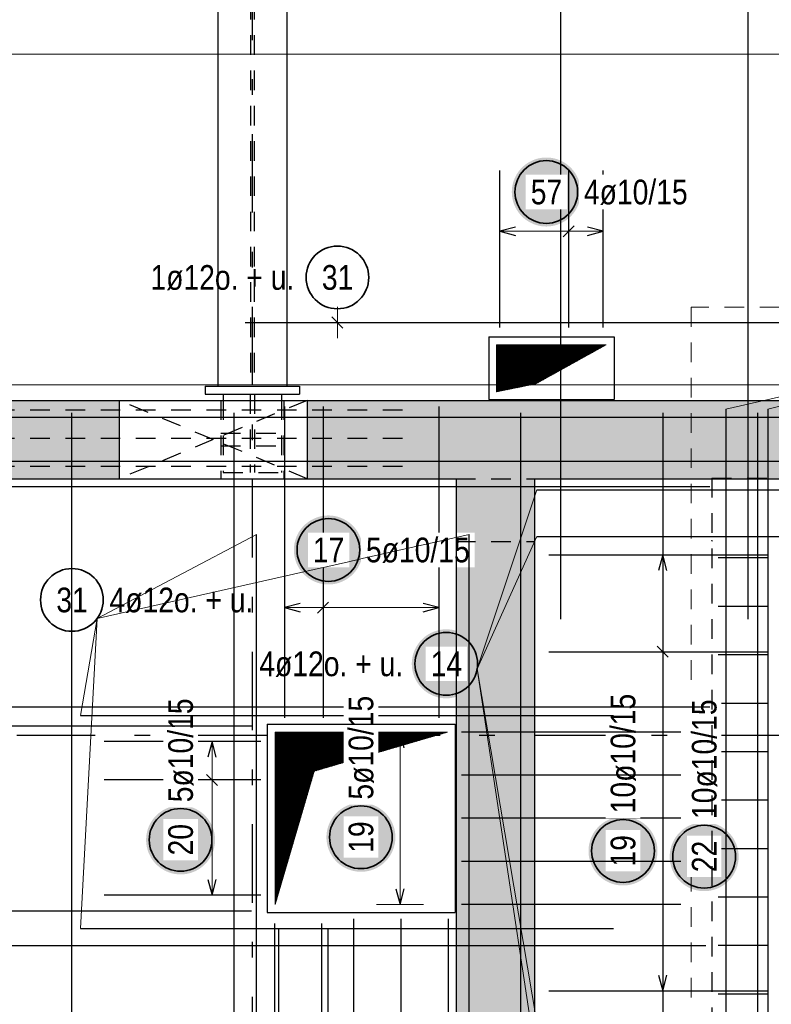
# Model space of a CAD drawing. Header units: millimetres. Extents: x -5 to 96, y -36 to 51.
# Tile 11 of 46: x 13.52 to 18.32, y 18.27 to 24.55. Entities that reach past the tile are written whole.
import ezdxf

# ---------------------------------------------------------------- set-up
doc = ezdxf.new("R2010")
doc.units = ezdxf.units.MM
doc.linetypes.add('DASHDOTX2', pattern=[2, 1, -0.5, 0, -0.5])
doc.linetypes.add('HIDDEN', pattern=[0.375, 0.25, -0.125])
for name, color, linetype, lineweight in [('Achsen', 7, 'Continuous', 20), ('Geschnittene Kanten', 7, 'Continuous', 20), ('Schraffuren', 7, 'Continuous', 20)]:
    doc.layers.add(name, color=color, linetype=linetype, lineweight=lineweight)
doc.styles.add('Arial Narrow', font='ARIALN.TTF')
pattern_1 = [(45, (0, 0), (-0.0036769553, 0.0036769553), [])]

msp = doc.modelspace()

# ---------------------------------------------------------------- hatches: boundary and pattern name
at = {"lineweight": 13}
h = msp.add_hatch(dxfattribs=at)
h.set_pattern_fill('Mau', color=6, scale=0.01, angle=45, style=0, pattern_type=2)
h.set_pattern_definition(pattern_1)
h.paths.add_polyline_path([(16.565531, 22.176656), (16.815531, 22.226656), (17.265534, 22.476656), (16.565531, 22.476656)])
at = {"lineweight": 25, "true_color": 0xffffff}
for points in [[(16.464647, 20.441842), (16.464513, 20.44952), (16.464111, 20.457189), (16.463441, 20.464838), (16.462506, 20.47246), (16.461304, 20.480045), (16.459839, 20.487583), (16.458112, 20.495065), (16.456124, 20.502482), (16.453879, 20.509826), (16.451379, 20.517087), (16.448627, 20.524256), (16.445627, 20.531324), (16.442381, 20.538284), (16.438895, 20.545126), (16.435172, 20.551842), (16.431217, 20.558424), (16.427035, 20.564865), (16.42263, 20.571155), (16.418009, 20.577288), (16.413176, 20.583255), (16.408138, 20.589051), (16.402901, 20.594667), (16.397471, 20.600097), (16.391855, 20.605334), (16.38606, 20.610372), (16.380092, 20.615205), (16.373959, 20.619826), (16.367669, 20.62423), (16.361229, 20.628413), (16.354647, 20.632368), (16.34793, 20.636091), (16.341088, 20.639577), (16.334129, 20.642822), (16.32706, 20.645823), (16.319891, 20.648575), (16.31263, 20.651075), (16.305287, 20.65332), (16.297869, 20.655307), (16.290387, 20.657035), (16.282849, 20.6585), (16.275265, 20.659701), (16.267643, 20.660637), (16.259993, 20.661306), (16.252324, 20.661708), (16.244647, 20.661842), (16.236969, 20.661708), (16.2293, 20.661306), (16.22165, 20.660637), (16.214029, 20.659701), (16.206444, 20.6585), (16.198906, 20.657035), (16.191424, 20.655307), (16.184006, 20.65332), (16.176663, 20.651075), (16.169402, 20.648575), (16.162233, 20.645823), (16.155165, 20.642822), (16.148205, 20.639577), (16.141363, 20.636091), (16.134647, 20.632368), (16.128064, 20.628413), (16.121624, 20.62423), (16.115334, 20.619826), (16.109201, 20.615205), (16.103233, 20.610372), (16.097438, 20.605334), (16.091822, 20.600097), (16.086392, 20.594667), (16.081155, 20.589051), (16.076117, 20.583255), (16.071284, 20.577288), (16.066663, 20.571155), (16.062258, 20.564865), (16.058076, 20.558424), (16.054121, 20.551842), (16.050398, 20.545126), (16.046912, 20.538284), (16.043667, 20.531324), (16.040666, 20.524256), (16.037914, 20.517087), (16.035414, 20.509826), (16.033169, 20.502482), (16.031182, 20.495065), (16.029454, 20.487583), (16.027989, 20.480045), (16.026788, 20.47246), (16.025852, 20.464838), (16.025183, 20.457189), (16.024781, 20.44952), (16.024647, 20.441842), (16.024781, 20.434164), (16.025183, 20.426496), (16.025852, 20.418846), (16.026788, 20.411224), (16.027989, 20.40364), (16.029454, 20.396102), (16.031182, 20.388619), (16.033169, 20.381202), (16.035414, 20.373858), (16.037914, 20.366598), (16.040666, 20.359429), (16.043667, 20.35236), (16.046912, 20.345401), (16.050398, 20.338558), (16.054121, 20.331842), (16.058076, 20.32526), (16.062258, 20.31882), (16.066663, 20.312529), (16.071284, 20.306397), (16.076117, 20.300429), (16.081155, 20.294633), (16.086392, 20.289017), (16.091822, 20.283587), (16.097438, 20.27835), (16.103233, 20.273312), (16.109201, 20.26848), (16.115334, 20.263858), (16.121624, 20.259454), (16.128064, 20.255272), (16.134647, 20.251317), (16.141363, 20.247594), (16.148205, 20.244107), (16.155165, 20.240862), (16.162233, 20.237862), (16.169402, 20.23511), (16.176663, 20.23261), (16.184006, 20.230365), (16.191424, 20.228377), (16.198906, 20.22665), (16.206444, 20.225184), (16.214029, 20.223983), (16.22165, 20.223047), (16.2293, 20.222378), (16.236969, 20.221976), (16.244647, 20.221842), (16.252324, 20.221976), (16.259993, 20.222378), (16.267643, 20.223047), (16.275265, 20.223983), (16.282849, 20.225184), (16.290387, 20.22665), (16.297869, 20.228377), (16.305287, 20.230365), (16.31263, 20.23261), (16.319891, 20.23511), (16.32706, 20.237862), (16.334129, 20.240862), (16.341088, 20.244107), (16.34793, 20.247594), (16.354647, 20.251317), (16.361229, 20.255272), (16.367669, 20.259454), (16.373959, 20.263858), (16.380092, 20.26848), (16.38606, 20.273312), (16.391855, 20.27835), (16.397471, 20.283587), (16.402901, 20.289017), (16.408138, 20.294633), (16.413176, 20.300429), (16.418009, 20.306397), (16.42263, 20.312529), (16.427035, 20.31882), (16.431217, 20.32526), (16.435172, 20.331842), (16.438895, 20.338558), (16.442381, 20.345401), (16.445627, 20.35236), (16.448627, 20.359429), (16.451379, 20.366598), (16.453879, 20.373858), (16.456124, 20.381202), (16.458112, 20.388619), (16.459839, 20.396102), (16.461304, 20.40364), (16.462506, 20.411224), (16.463441, 20.418846), (16.464111, 20.426496)], [(15.92, 19.336021), (15.919866, 19.343699), (15.919464, 19.351368), (15.918795, 19.359018), (15.917859, 19.36664), (15.916658, 19.374224), (15.915192, 19.381762), (15.913465, 19.389244), (15.911478, 19.396662), (15.909232, 19.404005), (15.906732, 19.411266), (15.90398, 19.418435), (15.90098, 19.425503), (15.897735, 19.432463), (15.894248, 19.439305), (15.890526, 19.446021), (15.886571, 19.452604), (15.882388, 19.459044), (15.877984, 19.465334), (15.873362, 19.471467), (15.86853, 19.477435), (15.863492, 19.48323), (15.858255, 19.488846), (15.852825, 19.494276), (15.847209, 19.499513), (15.841413, 19.504551), (15.835446, 19.509384), (15.829313, 19.514005), (15.823022, 19.51841), (15.816582, 19.522592), (15.81, 19.526547), (15.803284, 19.53027), (15.796442, 19.533756), (15.789482, 19.537001), (15.782413, 19.540002), (15.775244, 19.542754), (15.767984, 19.545254), (15.76064, 19.547499), (15.753223, 19.549486), (15.745741, 19.551214), (15.738203, 19.552679), (15.730618, 19.55388), (15.722996, 19.554816), (15.715346, 19.555486), (15.707678, 19.555887), (15.7, 19.556021), (15.692322, 19.555887), (15.684654, 19.555486), (15.677004, 19.554816), (15.669382, 19.55388), (15.661797, 19.552679), (15.654259, 19.551214), (15.646777, 19.549486), (15.63936, 19.547499), (15.632016, 19.545254), (15.624756, 19.542754), (15.617587, 19.540002), (15.610518, 19.537001), (15.603558, 19.533756), (15.596716, 19.53027), (15.59, 19.526547), (15.583418, 19.522592), (15.576978, 19.51841), (15.570687, 19.514005), (15.564554, 19.509384), (15.558587, 19.504551), (15.552791, 19.499513), (15.547175, 19.494276), (15.541745, 19.488846), (15.536508, 19.48323), (15.53147, 19.477435), (15.526638, 19.471467), (15.522016, 19.465334), (15.517612, 19.459044), (15.513429, 19.452604), (15.509474, 19.446021), (15.505752, 19.439305), (15.502265, 19.432463), (15.49902, 19.425503), (15.49602, 19.418435), (15.493268, 19.411266), (15.490768, 19.404005), (15.488522, 19.396662), (15.486535, 19.389244), (15.484808, 19.381762), (15.483342, 19.374224), (15.482141, 19.36664), (15.481205, 19.359018), (15.480536, 19.351368), (15.480134, 19.343699), (15.48, 19.336021), (15.480134, 19.328344), (15.480536, 19.320675), (15.481205, 19.313025), (15.482141, 19.305403), (15.483342, 19.297819), (15.484808, 19.290281), (15.486535, 19.282799), (15.488522, 19.275381), (15.490768, 19.268038), (15.493268, 19.260777), (15.49602, 19.253608), (15.49902, 19.246539), (15.502265, 19.23958), (15.505752, 19.232738), (15.509474, 19.226021), (15.513429, 19.219439), (15.517612, 19.212999), (15.522016, 19.206709), (15.526638, 19.200576), (15.53147, 19.194608), (15.536508, 19.188813), (15.541745, 19.183197), (15.547175, 19.177767), (15.552791, 19.17253), (15.558587, 19.167492), (15.564554, 19.162659), (15.570687, 19.158038), (15.576978, 19.153633), (15.583418, 19.149451), (15.59, 19.145496), (15.596716, 19.141773), (15.603558, 19.138287), (15.610518, 19.135041), (15.617587, 19.132041), (15.624756, 19.129289), (15.632016, 19.126789), (15.63936, 19.124544), (15.646777, 19.122556), (15.654259, 19.120829), (15.661797, 19.119364), (15.669382, 19.118162), (15.677004, 19.117227), (15.684654, 19.116557), (15.692322, 19.116155), (15.7, 19.116021), (15.707678, 19.116155), (15.715346, 19.116557), (15.722996, 19.117227), (15.730618, 19.118162), (15.738203, 19.119364), (15.745741, 19.120829), (15.753223, 19.122556), (15.76064, 19.124544), (15.767984, 19.126789), (15.775244, 19.129289), (15.782413, 19.132041), (15.789482, 19.135041), (15.796442, 19.138287), (15.803284, 19.141773), (15.81, 19.145496), (15.816582, 19.149451), (15.823022, 19.153633), (15.829313, 19.158038), (15.835446, 19.162659), (15.841413, 19.167492), (15.847209, 19.17253), (15.852825, 19.177767), (15.858255, 19.183197), (15.863492, 19.188813), (15.86853, 19.194608), (15.873362, 19.200576), (15.877984, 19.206709), (15.882388, 19.212999), (15.886571, 19.219439), (15.890526, 19.226021), (15.894248, 19.232738), (15.897735, 19.23958), (15.90098, 19.246539), (15.90398, 19.253608), (15.906732, 19.260777), (15.909232, 19.268038), (15.911478, 19.275381), (15.913465, 19.282799), (15.915192, 19.290281), (15.916658, 19.297819), (15.917859, 19.305403), (15.918795, 19.313025), (15.919464, 19.320675)]]:
    msp.add_hatch(color=7, dxfattribs=at).paths.add_polyline_path(points)
at = {"lineweight": 13}
h = msp.add_hatch(dxfattribs=at)
h.set_pattern_fill('Mau', color=6, scale=0.01, angle=45, style=0, pattern_type=2)
h.set_pattern_definition(pattern_1)
h.paths.add_polyline_path([(15.152042, 18.906797), (15.402042, 19.756797), (16.252042, 20.006797), (15.152042, 20.006797)])
at = {"layer": 'Achsen', "lineweight": 25, "true_color": 0xffffff}
for points in [[(17.592191, 19.248558), (17.592057, 19.256236), (17.591655, 19.263905), (17.590986, 19.271555), (17.59005, 19.279177), (17.588849, 19.286761), (17.587383, 19.294299), (17.585656, 19.301781), (17.583668, 19.309199), (17.581423, 19.316542), (17.578923, 19.323803), (17.576171, 19.330972), (17.573171, 19.338041), (17.569925, 19.345), (17.566439, 19.351842), (17.562716, 19.358558), (17.558761, 19.365141), (17.554579, 19.371581), (17.550175, 19.377871), (17.545553, 19.384004), (17.540721, 19.389972), (17.535683, 19.395767), (17.530446, 19.401383), (17.525016, 19.406813), (17.5194, 19.41205), (17.513604, 19.417088), (17.507636, 19.421921), (17.501504, 19.426542), (17.495213, 19.430947), (17.488773, 19.435129), (17.482191, 19.439084), (17.475475, 19.442807), (17.468632, 19.446293), (17.461673, 19.449538), (17.454604, 19.452539), (17.447435, 19.455291), (17.440175, 19.457791), (17.432831, 19.460036), (17.425414, 19.462024), (17.417931, 19.463751), (17.410393, 19.465216), (17.402809, 19.466417), (17.395187, 19.467353), (17.387537, 19.468023), (17.379869, 19.468424), (17.372191, 19.468558), (17.364513, 19.468424), (17.356844, 19.468023), (17.349195, 19.467353), (17.341573, 19.466417), (17.333988, 19.465216), (17.32645, 19.463751), (17.318968, 19.462024), (17.311551, 19.460036), (17.304207, 19.457791), (17.296946, 19.455291), (17.289777, 19.452539), (17.282709, 19.449538), (17.275749, 19.446293), (17.268907, 19.442807), (17.262191, 19.439084), (17.255609, 19.435129), (17.249168, 19.430947), (17.242878, 19.426542), (17.236745, 19.421921), (17.230778, 19.417088), (17.224982, 19.41205), (17.219366, 19.406813), (17.213936, 19.401383), (17.208699, 19.395767), (17.203661, 19.389972), (17.198828, 19.384004), (17.194207, 19.377871), (17.189803, 19.371581), (17.18562, 19.365141), (17.181665, 19.358558), (17.177942, 19.351842), (17.174456, 19.345), (17.171211, 19.338041), (17.16821, 19.330972), (17.165458, 19.323803), (17.162958, 19.316542), (17.160713, 19.309199), (17.158726, 19.301781), (17.156998, 19.294299), (17.155533, 19.286761), (17.154332, 19.279177), (17.153396, 19.271555), (17.152727, 19.263905), (17.152325, 19.256236), (17.152191, 19.248558), (17.152325, 19.240881), (17.152727, 19.233212), (17.153396, 19.225562), (17.154332, 19.21794), (17.155533, 19.210356), (17.156998, 19.202818), (17.158726, 19.195336), (17.160713, 19.187918), (17.162958, 19.180575), (17.165458, 19.173314), (17.16821, 19.166145), (17.171211, 19.159076), (17.174456, 19.152117), (17.177942, 19.145275), (17.181665, 19.138558), (17.18562, 19.131976), (17.189803, 19.125536), (17.194207, 19.119246), (17.198828, 19.113113), (17.203661, 19.107145), (17.208699, 19.10135), (17.213936, 19.095734), (17.219366, 19.090304), (17.224982, 19.085067), (17.230778, 19.080029), (17.236745, 19.075196), (17.242878, 19.070575), (17.249168, 19.06617), (17.255609, 19.061988), (17.262191, 19.058033), (17.268907, 19.05431), (17.275749, 19.050824), (17.282709, 19.047578), (17.289777, 19.044578), (17.296946, 19.041826), (17.304207, 19.039326), (17.311551, 19.037081), (17.318968, 19.035093), (17.32645, 19.033366), (17.333988, 19.031901), (17.341573, 19.0307), (17.349195, 19.029764), (17.356844, 19.029094), (17.364513, 19.028692), (17.372191, 19.028558), (17.379869, 19.028692), (17.387537, 19.029094), (17.395187, 19.029764), (17.402809, 19.0307), (17.410393, 19.031901), (17.417931, 19.033366), (17.425414, 19.035093), (17.432831, 19.037081), (17.440175, 19.039326), (17.447435, 19.041826), (17.454604, 19.044578), (17.461673, 19.047578), (17.468632, 19.050824), (17.475475, 19.05431), (17.482191, 19.058033), (17.488773, 19.061988), (17.495213, 19.06617), (17.501504, 19.070575), (17.507636, 19.075196), (17.513604, 19.080029), (17.5194, 19.085067), (17.525016, 19.090304), (17.530446, 19.095734), (17.535683, 19.10135), (17.540721, 19.107145), (17.545553, 19.113113), (17.550175, 19.119246), (17.554579, 19.125536), (17.558761, 19.131976), (17.562716, 19.138558), (17.566439, 19.145275), (17.569925, 19.152117), (17.573171, 19.159076), (17.576171, 19.166145), (17.578923, 19.173314), (17.581423, 19.180575), (17.583668, 19.187918), (17.585656, 19.195336), (17.587383, 19.202818), (17.588849, 19.210356), (17.59005, 19.21794), (17.590986, 19.225562), (17.591655, 19.233212)], [(18.11005, 19.212446), (18.109916, 19.220124), (18.109514, 19.227793), (18.108845, 19.235443), (18.107909, 19.243064), (18.106708, 19.250649), (18.105242, 19.258187), (18.103515, 19.265669), (18.101527, 19.273087), (18.099282, 19.28043), (18.096782, 19.287691), (18.09403, 19.29486), (18.09103, 19.301928), (18.087785, 19.308888), (18.084298, 19.31573), (18.080575, 19.322446), (18.07662, 19.329029), (18.072438, 19.335469), (18.068034, 19.341759), (18.063412, 19.347892), (18.05858, 19.35386), (18.053542, 19.359655), (18.048305, 19.365271), (18.042875, 19.370701), (18.037259, 19.375938), (18.031463, 19.380976), (18.025495, 19.385809), (18.019363, 19.39043), (18.013072, 19.394835), (18.006632, 19.399017), (18.00005, 19.402972), (17.993334, 19.406695), (17.986491, 19.410181), (17.979532, 19.413426), (17.972463, 19.416427), (17.965294, 19.419179), (17.958034, 19.421679), (17.95069, 19.423924), (17.943273, 19.425911), (17.93579, 19.427639), (17.928252, 19.429104), (17.920668, 19.430305), (17.913046, 19.431241), (17.905396, 19.43191), (17.897728, 19.432312), (17.89005, 19.432446), (17.882372, 19.432312), (17.874703, 19.43191), (17.867054, 19.431241), (17.859432, 19.430305), (17.851847, 19.429104), (17.844309, 19.427639), (17.836827, 19.425911), (17.82941, 19.423924), (17.822066, 19.421679), (17.814805, 19.419179), (17.807636, 19.416427), (17.800568, 19.413426), (17.793608, 19.410181), (17.786766, 19.406695), (17.78005, 19.402972), (17.773468, 19.399017), (17.767027, 19.394835), (17.760737, 19.39043), (17.754604, 19.385809), (17.748637, 19.380976), (17.742841, 19.375938), (17.737225, 19.370701), (17.731795, 19.365271), (17.726558, 19.359655), (17.72152, 19.35386), (17.716687, 19.347892), (17.712066, 19.341759), (17.707662, 19.335469), (17.703479, 19.329029), (17.699524, 19.322446), (17.695801, 19.31573), (17.692315, 19.308888), (17.68907, 19.301928), (17.686069, 19.29486), (17.683317, 19.287691), (17.680817, 19.28043), (17.678572, 19.273087), (17.676585, 19.265669), (17.674857, 19.258187), (17.673392, 19.250649), (17.672191, 19.243064), (17.671255, 19.235443), (17.670586, 19.227793), (17.670184, 19.220124), (17.67005, 19.212446), (17.670184, 19.204769), (17.670586, 19.1971), (17.671255, 19.18945), (17.672191, 19.181828), (17.673392, 19.174244), (17.674857, 19.166706), (17.676585, 19.159224), (17.678572, 19.151806), (17.680817, 19.144463), (17.683317, 19.137202), (17.686069, 19.130033), (17.68907, 19.122964), (17.692315, 19.116005), (17.695801, 19.109163), (17.699524, 19.102446), (17.703479, 19.095864), (17.707662, 19.089424), (17.712066, 19.083134), (17.716687, 19.077001), (17.72152, 19.071033), (17.726558, 19.065238), (17.731795, 19.059622), (17.737225, 19.054192), (17.742841, 19.048955), (17.748637, 19.043917), (17.754604, 19.039084), (17.760737, 19.034463), (17.767027, 19.030058), (17.773468, 19.025876), (17.78005, 19.021921), (17.786766, 19.018198), (17.793608, 19.014712), (17.800568, 19.011466), (17.807636, 19.008466), (17.814805, 19.005714), (17.822066, 19.003214), (17.82941, 19.000969), (17.836827, 18.998981), (17.844309, 18.997254), (17.851847, 18.995789), (17.859432, 18.994587), (17.867054, 18.993652), (17.874703, 18.992982), (17.882372, 18.99258), (17.89005, 18.992446), (17.897728, 18.99258), (17.905396, 18.992982), (17.913046, 18.993652), (17.920668, 18.994587), (17.928252, 18.995789), (17.93579, 18.997254), (17.943273, 18.998981), (17.95069, 19.000969), (17.958034, 19.003214), (17.965294, 19.005714), (17.972463, 19.008466), (17.979532, 19.011466), (17.986491, 19.014712), (17.993334, 19.018198), (18.00005, 19.021921), (18.006632, 19.025876), (18.013072, 19.030058), (18.019363, 19.034463), (18.025495, 19.039084), (18.031463, 19.043917), (18.037259, 19.048955), (18.042875, 19.054192), (18.048305, 19.059622), (18.053542, 19.065238), (18.05858, 19.071033), (18.063412, 19.077001), (18.068034, 19.083134), (18.072438, 19.089424), (18.07662, 19.095864), (18.080575, 19.102446), (18.084298, 19.109163), (18.087785, 19.116005), (18.09103, 19.122964), (18.09403, 19.130033), (18.096782, 19.137202), (18.099282, 19.144463), (18.101527, 19.151806), (18.103515, 19.159224), (18.105242, 19.166706), (18.106708, 19.174244), (18.107909, 19.181828), (18.108845, 19.18945), (18.109514, 19.1971)]]:
    msp.add_hatch(color=7, dxfattribs=at).paths.add_polyline_path(points)
at = {"layer": 'Geschnittene Kanten', "lineweight": 25, "true_color": 0xffffff}
for points in [[(15.712219, 21.167679), (15.712085, 21.175357), (15.711683, 21.183025), (15.711014, 21.190675), (15.710078, 21.198297), (15.708877, 21.205881), (15.707412, 21.213419), (15.705684, 21.220902), (15.703697, 21.228319), (15.701451, 21.235662), (15.698951, 21.242923), (15.6962, 21.250092), (15.693199, 21.257161), (15.689954, 21.26412), (15.686468, 21.270962), (15.682745, 21.277679), (15.67879, 21.284261), (15.674607, 21.290701), (15.670203, 21.296991), (15.665581, 21.303124), (15.660749, 21.309092), (15.655711, 21.314887), (15.650474, 21.320504), (15.645044, 21.325933), (15.639428, 21.331171), (15.633632, 21.336208), (15.627665, 21.341041), (15.621532, 21.345662), (15.615241, 21.350067), (15.608801, 21.354249), (15.602219, 21.358204), (15.595503, 21.361927), (15.588661, 21.365413), (15.581701, 21.368659), (15.574633, 21.371659), (15.567463, 21.374411), (15.560203, 21.376911), (15.552859, 21.379156), (15.545442, 21.381144), (15.53796, 21.382871), (15.530422, 21.384336), (15.522837, 21.385538), (15.515215, 21.386474), (15.507565, 21.387143), (15.499897, 21.387545), (15.492219, 21.387679), (15.484541, 21.387545), (15.476873, 21.387143), (15.469223, 21.386474), (15.461601, 21.385538), (15.454016, 21.384336), (15.446478, 21.382871), (15.438996, 21.381144), (15.431579, 21.379156), (15.424235, 21.376911), (15.416975, 21.374411), (15.409806, 21.371659), (15.402737, 21.368659), (15.395777, 21.365413), (15.388935, 21.361927), (15.382219, 21.358204), (15.375637, 21.354249), (15.369197, 21.350067), (15.362906, 21.345662), (15.356774, 21.341041), (15.350806, 21.336208), (15.34501, 21.331171), (15.339394, 21.325933), (15.333964, 21.320504), (15.328727, 21.314887), (15.323689, 21.309092), (15.318857, 21.303124), (15.314235, 21.296991), (15.309831, 21.290701), (15.305648, 21.284261), (15.301693, 21.277679), (15.297971, 21.270962), (15.294484, 21.26412), (15.291239, 21.257161), (15.288239, 21.250092), (15.285487, 21.242923), (15.282987, 21.235662), (15.280741, 21.228319), (15.278754, 21.220902), (15.277027, 21.213419), (15.275561, 21.205881), (15.27436, 21.198297), (15.273424, 21.190675), (15.272755, 21.183025), (15.272353, 21.175357), (15.272219, 21.167679), (15.272353, 21.160001), (15.272755, 21.152332), (15.273424, 21.144682), (15.27436, 21.137061), (15.275561, 21.129476), (15.277027, 21.121938), (15.278754, 21.114456), (15.280741, 21.107038), (15.282987, 21.099695), (15.285487, 21.092434), (15.288239, 21.085265), (15.291239, 21.078197), (15.294484, 21.071237), (15.297971, 21.064395), (15.301693, 21.057679), (15.305648, 21.051096), (15.309831, 21.044656), (15.314235, 21.038366), (15.318857, 21.032233), (15.323689, 21.026265), (15.328727, 21.02047), (15.333964, 21.014854), (15.339394, 21.009424), (15.34501, 21.004187), (15.350806, 20.999149), (15.356774, 20.994316), (15.362906, 20.989695), (15.369197, 20.98529), (15.375637, 20.981108), (15.382219, 20.977153), (15.388935, 20.97343), (15.395777, 20.969944), (15.402737, 20.966699), (15.409806, 20.963698), (15.416975, 20.960946), (15.424235, 20.958446), (15.431579, 20.956201), (15.438996, 20.954214), (15.446478, 20.952486), (15.454016, 20.951021), (15.461601, 20.94982), (15.469223, 20.948884), (15.476873, 20.948215), (15.484541, 20.947813), (15.492219, 20.947679), (15.499897, 20.947813), (15.507565, 20.948215), (15.515215, 20.948884), (15.522837, 20.94982), (15.530422, 20.951021), (15.53796, 20.952486), (15.545442, 20.954214), (15.552859, 20.956201), (15.560203, 20.958446), (15.567463, 20.960946), (15.574633, 20.963698), (15.581701, 20.966699), (15.588661, 20.969944), (15.595503, 20.97343), (15.602219, 20.977153), (15.608801, 20.981108), (15.615241, 20.98529), (15.621532, 20.989695), (15.627665, 20.994316), (15.633632, 20.999149), (15.639428, 21.004187), (15.645044, 21.009424), (15.650474, 21.014854), (15.655711, 21.02047), (15.660749, 21.026265), (15.665581, 21.032233), (15.670203, 21.038366), (15.674607, 21.044656), (15.67879, 21.051096), (15.682745, 21.057679), (15.686468, 21.064395), (15.689954, 21.071237), (15.693199, 21.078197), (15.6962, 21.085265), (15.698951, 21.092434), (15.701451, 21.099695), (15.703697, 21.107038), (15.705684, 21.114456), (15.707412, 21.121938), (15.708877, 21.129476), (15.710078, 21.137061), (15.711014, 21.144682), (15.711683, 21.152332)], [(14.769435, 19.319217), (14.769301, 19.326895), (14.768899, 19.334563), (14.76823, 19.342213), (14.767294, 19.349835), (14.766093, 19.357419), (14.764627, 19.364957), (14.7629, 19.37244), (14.760912, 19.379857), (14.758667, 19.387201), (14.756167, 19.394461), (14.753415, 19.40163), (14.750415, 19.408699), (14.74717, 19.415659), (14.743683, 19.422501), (14.73996, 19.429217), (14.736005, 19.435799), (14.731823, 19.442239), (14.727419, 19.44853), (14.722797, 19.454662), (14.717965, 19.46063), (14.712927, 19.466426), (14.70769, 19.472042), (14.70226, 19.477472), (14.696644, 19.482709), (14.690848, 19.487747), (14.68488, 19.492579), (14.678748, 19.497201), (14.672457, 19.501605), (14.666017, 19.505787), (14.659435, 19.509742), (14.652719, 19.513465), (14.645876, 19.516952), (14.638917, 19.520197), (14.631848, 19.523197), (14.624679, 19.525949), (14.617419, 19.528449), (14.610075, 19.530694), (14.602658, 19.532682), (14.595175, 19.534409), (14.587637, 19.535875), (14.580053, 19.537076), (14.572431, 19.538012), (14.564781, 19.538681), (14.557113, 19.539083), (14.549435, 19.539217), (14.541757, 19.539083), (14.534088, 19.538681), (14.526439, 19.538012), (14.518817, 19.537076), (14.511232, 19.535875), (14.503694, 19.534409), (14.496212, 19.532682), (14.488795, 19.530694), (14.481451, 19.528449), (14.47419, 19.525949), (14.467021, 19.523197), (14.459953, 19.520197), (14.452993, 19.516952), (14.446151, 19.513465), (14.439435, 19.509742), (14.432853, 19.505787), (14.426412, 19.501605), (14.420122, 19.497201), (14.413989, 19.492579), (14.408022, 19.487747), (14.402226, 19.482709), (14.39661, 19.477472), (14.39118, 19.472042), (14.385943, 19.466426), (14.380905, 19.46063), (14.376072, 19.454662), (14.371451, 19.44853), (14.367047, 19.442239), (14.362864, 19.435799), (14.358909, 19.429217), (14.355186, 19.422501), (14.3517, 19.415659), (14.348455, 19.408699), (14.345454, 19.40163), (14.342702, 19.394461), (14.340202, 19.387201), (14.337957, 19.379857), (14.33597, 19.37244), (14.334242, 19.364957), (14.332777, 19.357419), (14.331576, 19.349835), (14.33064, 19.342213), (14.329971, 19.334563), (14.329569, 19.326895), (14.329435, 19.319217), (14.329569, 19.311539), (14.329971, 19.30387), (14.33064, 19.296221), (14.331576, 19.288599), (14.332777, 19.281014), (14.334242, 19.273476), (14.33597, 19.265994), (14.337957, 19.258577), (14.340202, 19.251233), (14.342702, 19.243972), (14.345454, 19.236803), (14.348455, 19.229735), (14.3517, 19.222775), (14.355186, 19.215933), (14.358909, 19.209217), (14.362864, 19.202635), (14.367047, 19.196194), (14.371451, 19.189904), (14.376072, 19.183771), (14.380905, 19.177804), (14.385943, 19.172008), (14.39118, 19.166392), (14.39661, 19.160962), (14.402226, 19.155725), (14.408022, 19.150687), (14.413989, 19.145854), (14.420122, 19.141233), (14.426412, 19.136829), (14.432853, 19.132646), (14.439435, 19.128691), (14.446151, 19.124968), (14.452993, 19.121482), (14.459953, 19.118237), (14.467021, 19.115236), (14.47419, 19.112484), (14.481451, 19.109984), (14.488795, 19.107739), (14.496212, 19.105752), (14.503694, 19.104024), (14.511232, 19.102559), (14.518817, 19.101358), (14.526439, 19.100422), (14.534088, 19.099753), (14.541757, 19.099351), (14.549435, 19.099217), (14.557113, 19.099351), (14.564781, 19.099753), (14.572431, 19.100422), (14.580053, 19.101358), (14.587637, 19.102559), (14.595175, 19.104024), (14.602658, 19.105752), (14.610075, 19.107739), (14.617419, 19.109984), (14.624679, 19.112484), (14.631848, 19.115236), (14.638917, 19.118237), (14.645876, 19.121482), (14.652719, 19.124968), (14.659435, 19.128691), (14.666017, 19.132646), (14.672457, 19.136829), (14.678748, 19.141233), (14.68488, 19.145854), (14.690848, 19.150687), (14.696644, 19.155725), (14.70226, 19.160962), (14.70769, 19.166392), (14.712927, 19.172008), (14.717965, 19.177804), (14.722797, 19.183771), (14.727419, 19.189904), (14.731823, 19.196194), (14.736005, 19.202635), (14.73996, 19.209217), (14.743683, 19.215933), (14.74717, 19.222775), (14.750415, 19.229735), (14.753415, 19.236803), (14.756167, 19.243972), (14.758667, 19.251233), (14.760912, 19.258577), (14.7629, 19.265994), (14.764627, 19.273476), (14.766093, 19.281014), (14.767294, 19.288599), (14.76823, 19.296221), (14.768899, 19.30387)]]:
    msp.add_hatch(color=7, dxfattribs=at).paths.add_polyline_path(points)
at = {"layer": 'Schraffuren', "lineweight": 25, "true_color": 0xffffff}
msp.add_hatch(color=7, dxfattribs=at).paths.add_polyline_path([(17.102757, 23.45), (17.102623, 23.457678), (17.102221, 23.465346), (17.101551, 23.472996), (17.100616, 23.480618), (17.099414, 23.488203), (17.097949, 23.495741), (17.096222, 23.503223), (17.094234, 23.51064), (17.091989, 23.517984), (17.089489, 23.525244), (17.086737, 23.532413), (17.083737, 23.539482), (17.080491, 23.546442), (17.077005, 23.553284), (17.073282, 23.56), (17.069327, 23.566582), (17.065145, 23.573022), (17.06074, 23.579313), (17.056119, 23.585446), (17.051286, 23.591413), (17.046248, 23.597209), (17.041011, 23.602825), (17.035581, 23.608255), (17.029965, 23.613492), (17.02417, 23.61853), (17.018202, 23.623362), (17.012069, 23.627984), (17.005779, 23.632388), (16.999339, 23.636571), (16.992757, 23.640526), (16.98604, 23.644248), (16.979198, 23.647735), (16.972239, 23.65098), (16.96517, 23.65398), (16.958001, 23.656732), (16.95074, 23.659232), (16.943397, 23.661478), (16.935979, 23.663465), (16.928497, 23.665192), (16.920959, 23.666658), (16.913375, 23.667859), (16.905753, 23.668795), (16.898103, 23.669464), (16.890434, 23.669866), (16.882757, 23.67), (16.875079, 23.669866), (16.86741, 23.669464), (16.85976, 23.668795), (16.852138, 23.667859), (16.844554, 23.666658), (16.837016, 23.665192), (16.829534, 23.663465), (16.822116, 23.661478), (16.814773, 23.659232), (16.807512, 23.656732), (16.800343, 23.65398), (16.793275, 23.65098), (16.786315, 23.647735), (16.779473, 23.644248), (16.772757, 23.640526), (16.766174, 23.636571), (16.759734, 23.632388), (16.753444, 23.627984), (16.747311, 23.623362), (16.741343, 23.61853), (16.735548, 23.613492), (16.729932, 23.608255), (16.724502, 23.602825), (16.719265, 23.597209), (16.714227, 23.591413), (16.709394, 23.585446), (16.704773, 23.579313), (16.700368, 23.573022), (16.696186, 23.566582), (16.692231, 23.56), (16.688508, 23.553284), (16.685022, 23.546442), (16.681777, 23.539482), (16.678776, 23.532413), (16.676024, 23.525244), (16.673524, 23.517984), (16.671279, 23.51064), (16.669292, 23.503223), (16.667564, 23.495741), (16.666099, 23.488203), (16.664898, 23.480618), (16.663962, 23.472996), (16.663292, 23.465346), (16.662891, 23.457678), (16.662757, 23.45), (16.662891, 23.442322), (16.663292, 23.434654), (16.663962, 23.427004), (16.664898, 23.419382), (16.666099, 23.411797), (16.667564, 23.404259), (16.669292, 23.396777), (16.671279, 23.38936), (16.673524, 23.382016), (16.676024, 23.374756), (16.678776, 23.367587), (16.681777, 23.360518), (16.685022, 23.353558), (16.688508, 23.346716), (16.692231, 23.34), (16.696186, 23.333418), (16.700368, 23.326978), (16.704773, 23.320687), (16.709394, 23.314554), (16.714227, 23.308587), (16.719265, 23.302791), (16.724502, 23.297175), (16.729932, 23.291745), (16.735548, 23.286508), (16.741343, 23.28147), (16.747311, 23.276638), (16.753444, 23.272016), (16.759734, 23.267612), (16.766174, 23.263429), (16.772757, 23.259474), (16.779473, 23.255752), (16.786315, 23.252265), (16.793275, 23.24902), (16.800343, 23.24602), (16.807512, 23.243268), (16.814773, 23.240768), (16.822116, 23.238522), (16.829534, 23.236535), (16.837016, 23.234808), (16.844554, 23.233342), (16.852138, 23.232141), (16.85976, 23.231205), (16.86741, 23.230536), (16.875079, 23.230134), (16.882757, 23.23), (16.890434, 23.230134), (16.898103, 23.230536), (16.905753, 23.231205), (16.913375, 23.232141), (16.920959, 23.233342), (16.928497, 23.234808), (16.935979, 23.236535), (16.943397, 23.238522), (16.95074, 23.240768), (16.958001, 23.243268), (16.96517, 23.24602), (16.972239, 23.24902), (16.979198, 23.252265), (16.98604, 23.255752), (16.992757, 23.259474), (16.999339, 23.263429), (17.005779, 23.267612), (17.012069, 23.272016), (17.018202, 23.276638), (17.02417, 23.28147), (17.029965, 23.286508), (17.035581, 23.291745), (17.041011, 23.297175), (17.046248, 23.302791), (17.051286, 23.308587), (17.056119, 23.314554), (17.06074, 23.320687), (17.065145, 23.326978), (17.069327, 23.333418), (17.073282, 23.34), (17.077005, 23.346716), (17.080491, 23.353558), (17.083737, 23.360518), (17.086737, 23.367587), (17.089489, 23.374756), (17.091989, 23.382016), (17.094234, 23.38936), (17.096222, 23.396777), (17.097949, 23.404259), (17.099414, 23.411797), (17.100616, 23.419382), (17.101551, 23.427004), (17.102221, 23.434654)])
at = {"layer": 'Schraffuren', "lineweight": 13, "true_color": 0xd7ffd7}
for points in [[(14.157128, 22.121704), (14.157128, 21.621704), (5.466215, 21.621704), (5.466215, 22.121704)], [(42.856217, 21.621704), (15.357128, 21.621704), (15.357128, 22.121704), (42.856217, 22.121704)], [(16.80703, 10.282528), (16.30703, 10.282528), (16.30703, 21.621704), (16.80703, 21.621704)]]:
    msp.add_hatch(color=254, dxfattribs=at).paths.add_polyline_path(points)

# ---------------------------------------------------------------- linework, layer by layer
at = {"color": 3, "linetype": 'HIDDEN', "lineweight": 25, "ltscale": 0.5}
for p, q in [((14.995086, 37.274557), (14.995086, 22.211704)), ((15.019086, 37.274557), (15.019086, 22.211704)), ((14.992586, 22.161704), (14.992586, 21.661704)), ((15.021586, 22.161704), (15.021586, 21.661704)), ((14.807102, 22.121704), (14.807102, 21.621704)), ((14.821086, 22.121704), (14.821086, 21.661704)), ((15.193086, 22.121704), (15.193086, 21.661704)), ((15.207102, 22.121704), (15.207102, 21.621704)), ((6.164602, 22.061219), (15.977169, 22.061219)), ((14.807102, 21.911704), (15.207102, 21.911704)), ((6.164602, 21.881219), (15.977169, 21.881219)), ((14.807102, 21.831704), (15.207102, 21.831704)), ((6.164602, 21.701219), (15.977169, 21.701219)), ((14.821086, 21.661704), (15.193086, 21.661704)), ((16.30703, 21.621905), (16.80703, 21.621905)), ((16.30703, 21.621905), (16.30703, 21.621704)), ((16.807032, 21.621905), (16.807032, 21.621704)), ((17.939536, 21.626558), (21.739536, 21.626558))]:
    msp.add_line(p, q, dxfattribs=at)
at = {"color": 3, "linetype": 'Continuous', "lineweight": 25, "ltscale": 0.5}
for p, q in [((16.974648, 20.727306), (16.974648, 36.727306)), ((18.16994, 20.727306), (18.16994, 36.727306)), ((26.066215, 24.3298), (6.046543, 24.324402)), ((26.066215, 22.221704), (6.046229, 22.216306)), ((13.855364, 3.567223), (13.855364, 22.041704)), ((14.892041, 3.567223), (14.892041, 22.041704)), ((16.719116, 22.041704), (16.719116, 3.567223)), ((17.625368, 22.041704), (17.625368, 3.567223)), ((18.229536, 22.041704), (18.229536, 3.567223)), ((25.965342, 22.011704), (5.965342, 22.011704)), ((25.965355, 21.731704), (5.965355, 21.731704)), ((5.965363, 21.571704), (17.925363, 21.571704)), ((16.822118, 21.552186), (23.022118, 21.552186)), ((16.822118, 21.252705), (23.022118, 21.252705)), ((15.95, 20.006796), (15.923205, 19.906796)), ((15.976795, 19.906796), (15.95, 20.006796)), ((17.742042, 19.456796), (16.342042, 19.456796)), ((15.923205, 19.006797), (15.95, 18.906797)), ((15.95, 18.906797), (15.976795, 19.006797)), ((17.742042, 18.906797), (16.342042, 18.906797)), ((6.002042, 18.866797), (15.002042, 18.866797)), ((5.999536, 18.646797), (17.899536, 18.646797))]:
    msp.add_line(p, q, dxfattribs=at)
at = {"color": 3, "linetype": 'Continuous', "lineweight": 25}
for p, q in [((14.787086, 36.13217), (14.787086, 22.211704)), ((15.227086, 36.132112), (15.227086, 22.211704)), ((16.515531, 22.526656), (17.315534, 22.526656)), ((16.515531, 22.526656), (16.515531, 22.126656)), ((17.315534, 22.526656), (17.315534, 22.126656)), ((14.707102, 22.211704), (15.307102, 22.211704)), ((14.707102, 22.211704), (14.707102, 22.161704)), ((14.707102, 22.161704), (15.307102, 22.161704)), ((14.821086, 22.161704), (14.821086, 22.121704)), ((15.193086, 22.161704), (15.193086, 22.121704)), ((15.307102, 22.211704), (15.307102, 22.161704)), ((14.157128, 22.121704), (15.357128, 22.121704)), ((16.515531, 22.126656), (17.315534, 22.126656)), ((14.157128, 21.621704), (15.357128, 21.621704)), ((15.102042, 20.056797), (15.102042, 18.856797)), ((16.302042, 20.056797), (16.302042, 18.856797)), ((15.102042, 18.856797), (16.302042, 18.856797))]:
    msp.add_line(p, q, dxfattribs=at)
at = {"color": 9, "linetype": 'HIDDEN', "lineweight": 0, "ltscale": 0.5}
for p, q in [((19.944719, 22.715421), (17.807576, 22.715421)), ((17.807576, 22.715421), (17.807576, 16.417655))]:
    msp.add_line(p, q, dxfattribs=at)
at = {"color": 6, "linetype": 'Continuous', "lineweight": 13}
for p, q in [((16.565531, 22.176656), (16.565531, 22.476656)), ((16.565531, 22.476656), (17.265534, 22.476656)), ((16.815531, 22.226656), (17.265534, 22.476656)), ((16.565531, 22.176656), (16.815531, 22.226656)), ((15.152042, 18.906797), (15.152042, 20.006797)), ((15.152042, 20.006797), (16.252042, 20.006797)), ((15.402042, 19.756797), (16.252042, 20.006797)), ((15.152042, 18.906797), (15.402042, 19.756797))]:
    msp.add_line(p, q, dxfattribs=at)
at = {"color": 5, "linetype": 'Continuous', "lineweight": 18, "ltscale": 0.5}
for p, q in [((16.822118, 21.552186), (16.442184, 20.410556)), ((16.822118, 21.252705), (16.442184, 20.410556)), ((16.822118, 17.892901), (16.442184, 20.410556)), ((16.822118, 18.154947), (16.442184, 20.410556)), ((16.1, 20.006796), (15.8, 20.006796)), ((15.95, 18.906797), (15.95, 20.006796)), ((15.8, 18.906797), (16.1, 18.906797))]:
    msp.add_line(p, q, dxfattribs=at)
at = {"color": 2, "linetype": 'Continuous', "lineweight": 35, "ltscale": 0.5}
for centre in [(16.244647, 20.441842), (15.7, 19.336021)]:
    msp.add_circle(centre, 0.2, dxfattribs=at)
at = {"layer": 'Achsen', "color": 3, "linetype": 'DASHDOTX2', "lineweight": 25, "ltscale": 0.5}
for p, q in [((15.007008, 39.218719), (15.007008, 1.25994)), ((3.604582, 19.987023), (49.572129, 19.987023))]:
    msp.add_line(p, q, dxfattribs=at)
at = {"layer": 'Achsen', "color": 5, "linetype": 'Continuous', "lineweight": 18, "ltscale": 0.5}
for p, q in [((18.027526, 22.064843), (20.684926, 22.680029)), ((18.296615, 22.064843), (20.684926, 22.680029)), ((15.032874, 21.26731), (14.016951, 20.730687)), ((17.775208, 21.136646), (17.475208, 21.136646)), ((17.625208, 21.136646), (17.625208, 18.356648)), ((13.910753, 20.111552), (14.016951, 20.730687)), ((13.910753, 18.754021), (14.016951, 20.730687)), ((17.775208, 20.518869), (17.475208, 20.518869)), ((17.475208, 18.356648), (17.775208, 18.356648))]:
    msp.add_line(p, q, dxfattribs=at)
at = {"layer": 'Achsen', "color": 3, "linetype": 'HIDDEN', "lineweight": 25, "ltscale": 0.5}
for p, q in [((14.757128, 21.871704), (14.157128, 22.121704)), ((15.357128, 22.121704), (14.757128, 21.871704)), ((14.757128, 21.871704), (14.157128, 21.621704)), ((15.357128, 21.621704), (14.757128, 21.871704))]:
    msp.add_line(p, q, dxfattribs=at)
at = {"layer": 'Achsen', "color": 3, "linetype": 'Continuous', "lineweight": 25, "ltscale": 0.5}
for p, q in [((18.296615, 22.064843), (18.296615, 16.264843)), ((16.899536, 21.136646), (18.299536, 21.136646)), ((17.625208, 21.136646), (17.598413, 21.036646)), ((17.652003, 21.036646), (17.625208, 21.136646)), ((18.299536, 21.116556), (17.979536, 21.116556)), ((18.299536, 20.807667), (17.979536, 20.807667)), ((17.660564, 20.483514), (17.589853, 20.554224)), ((16.899536, 20.518869), (18.299536, 20.518869)), ((18.299536, 20.498779), (17.979536, 20.498779)), ((18.299536, 20.18989), (17.979536, 20.18989)), ((18.299536, 19.881001), (17.979536, 19.881001)), ((18.299536, 19.572113), (17.979536, 19.572113)), ((18.299536, 19.263224), (17.979536, 19.263224)), ((18.299536, 18.954335), (17.979536, 18.954335)), ((15.150417, 17.786017), (15.150417, 18.786017)), ((15.450417, 17.786017), (15.450417, 18.786017)), ((15.652043, 18.816797), (15.652043, 16.866847)), ((15.954536, 18.816797), (15.954536, 16.866847)), ((16.25703, 18.816797), (16.25703, 16.866847)), ((13.910753, 18.754021), (17.310753, 18.754021)), ((18.299536, 18.645447), (17.979536, 18.645447)), ((17.598413, 18.456648), (17.625208, 18.356648)), ((17.625208, 18.356648), (17.652003, 18.456648)), ((16.899536, 18.356648), (18.299536, 18.356648)), ((18.299536, 18.336558), (17.979536, 18.336558))]:
    msp.add_line(p, q, dxfattribs=at)
at = {"layer": 'Achsen', "color": 9, "linetype": 'Continuous', "lineweight": 0}
msp.add_circle((17.939536, 21.226558), 0.00222, dxfattribs=at)
at = {"layer": 'Achsen', "color": 2, "linetype": 'Continuous', "lineweight": 35, "ltscale": 0.5}
for centre in [(13.855824, 20.84917), (17.372191, 19.248558), (17.89005, 19.212446)]:
    msp.add_circle(centre, 0.2, dxfattribs=at)
at = {"layer": 'Geschnittene Kanten', "color": 3, "linetype": 'Continuous', "lineweight": 25}
for p, q in [((5.466215, 22.121704), (14.157128, 22.121704)), ((14.157128, 22.121704), (14.157128, 21.621704)), ((15.357128, 22.121704), (42.856217, 22.121704)), ((15.357128, 22.121704), (15.357128, 21.621704)), ((5.96536, 21.621704), (14.157128, 21.621704)), ((15.357128, 21.621704), (16.30703, 21.621704)), ((16.80703, 21.621704), (22.87703, 21.621704)), ((16.807032, 21.621704), (16.807032, 10.282528))]:
    msp.add_line(p, q, dxfattribs=at)
at = {"layer": 'Geschnittene Kanten', "color": 5, "linetype": 'Continuous', "lineweight": 18, "ltscale": 0.5}
for p, q in [((15.212043, 20.95), (15.212043, 20.65)), ((15.45829, 20.65), (15.45829, 20.95)), ((16.19703, 20.65), (16.19703, 20.95)), ((16.19703, 20.8), (15.212043, 20.8)), ((14.9, 19.946796), (14.6, 19.946796)), ((14.75, 18.966797), (14.75, 19.946796)), ((14.6, 19.701796), (14.9, 19.701796)), ((14.6, 18.966797), (14.9, 18.966797))]:
    msp.add_line(p, q, dxfattribs=at)
at = {"layer": 'Geschnittene Kanten', "color": 3, "linetype": 'Continuous', "lineweight": 25, "ltscale": 0.5}
for p, q in [((15.312043, 20.826795), (15.212043, 20.8)), ((15.212043, 20.8), (15.312043, 20.773205)), ((15.422934, 20.764645), (15.493645, 20.835355)), ((16.19703, 20.8), (16.09703, 20.826795)), ((16.09703, 20.773205), (16.19703, 20.8)), ((15.062042, 19.946796), (14.062042, 19.946796)), ((14.75, 19.946796), (14.723205, 19.846796)), ((14.776795, 19.846796), (14.75, 19.946796)), ((14.714645, 19.737151), (14.785355, 19.666441)), ((15.062042, 19.701796), (14.062042, 19.701796)), ((14.723205, 19.066797), (14.75, 18.966797)), ((14.75, 18.966797), (14.776795, 19.066797)), ((15.062042, 18.966797), (14.062042, 18.966797)), ((15.177008, 3.567223), (15.177008, 18.756797)), ((15.492042, 3.567223), (15.492042, 18.756797))]:
    msp.add_line(p, q, dxfattribs=at)
at = {"layer": 'Geschnittene Kanten', "color": 2, "linetype": 'Continuous', "lineweight": 35, "ltscale": 0.5}
for centre in [(15.492219, 21.167679), (14.549435, 19.319217)]:
    msp.add_circle(centre, 0.2, dxfattribs=at)
at = {"layer": 'Schraffuren', "color": 3, "linetype": 'Continuous', "lineweight": 25, "ltscale": 0.5}
for p, q in [((16.585531, 22.586656), (16.585531, 23.586656)), ((17.025532, 22.586656), (17.025532, 23.586656)), ((17.245533, 22.586656), (17.245533, 23.586656)), ((17.060888, 23.235355), (16.990177, 23.164645)), ((16.685531, 23.226795), (16.585531, 23.2)), ((16.585531, 23.2), (16.685531, 23.173205)), ((17.245533, 23.2), (17.145533, 23.226795)), ((17.145533, 23.173205), (17.245533, 23.2)), ((14.961154, 22.617869), (18.961154, 22.617869)), ((15.514645, 22.653225), (15.585355, 22.582514))]:
    msp.add_line(p, q, dxfattribs=at)
at = {"layer": 'Schraffuren', "color": 5, "linetype": 'Continuous', "lineweight": 18, "ltscale": 0.5}
for p, q in [((16.585531, 23.35), (16.585531, 23.05)), ((17.025532, 23.35), (17.025532, 23.05)), ((17.245533, 23.05), (17.245533, 23.35)), ((16.585531, 23.2), (17.245533, 23.2)), ((15.55, 22.517869), (15.55, 22.717869)), ((15.55, 22.705262), (15.55, 22.717869)), ((15.4, 22.617869), (15.7, 22.617869))]:
    msp.add_line(p, q, dxfattribs=at)
at = {"layer": 'Schraffuren', "color": 2, "linetype": 'Continuous', "lineweight": 35, "ltscale": 0.5}
for centre in [(16.882757, 23.45), (15.55, 22.905262)]:
    msp.add_circle(centre, 0.2, dxfattribs=at)

# ---------------------------------------------------------------- texts
at = {"color": 2, "lineweight": 35, "style": 'Arial Narrow'}
msp.add_text('3 ø 16 in Wand oben s. Plan Nr. AB-1R-02', height=0.2, dxfattribs=at).set_placement((9.100413, 21.786927))
at = {"layer": 'Achsen', "color": 2, "lineweight": 35, "char_height": 0.1575, "attachment_point": 1, "line_spacing_factor": 0.9, "style": 'Arial Narrow'}
for s, insert in [('31', (13.756599, 20.92792)), ('4ø12o. + u.', (14.095824, 20.92792))]:
    msp.add_mtext(s, dxfattribs=dict(at, insert=insert))
at = {"layer": 'Schraffuren', "color": 2, "lineweight": 35, "char_height": 0.1575, "attachment_point": 1, "line_spacing_factor": 0.9, "style": 'Arial Narrow'}
for s, insert in [('1ø12o. + u.', (14.357125, 22.984012)), ('31', (15.450775, 22.984012))]:
    msp.add_mtext(s, dxfattribs=dict(at, insert=insert))

# ---------------------------------------------------------------- next in the draw order: texts
at = {"color": 2, "lineweight": 35, "char_height": 0.1575, "attachment_point": 1, "line_spacing_factor": 0.9, "style": 'Arial Narrow', "bg_fill": 3, "box_fill_scale": 1.2, "bg_fill_color": 256, "bg_fill_true_color": 13158600, "bg_fill_transparency": 0}
for s, insert in [('4ø12o. + u.', (15.051772, 20.520592)), ('14', (16.145422, 20.520592))]:
    msp.add_mtext(s, dxfattribs=dict(at, insert=insert))
at = {"color": 2, "lineweight": 35, "insert": (15.62125, 19.236796), "char_height": 0.1575, "attachment_point": 1, "rotation": 90, "line_spacing_factor": 0.9, "style": 'Arial Narrow', "bg_fill": 3, "box_fill_scale": 1.2, "bg_fill_color": 256, "bg_fill_true_color": 13158600, "bg_fill_transparency": 0}
msp.add_mtext('19', dxfattribs=at)
at = {"layer": 'Achsen', "color": 2, "lineweight": 35, "char_height": 0.1575, "attachment_point": 1, "rotation": 90, "line_spacing_factor": 0.9, "style": 'Arial Narrow', "bg_fill": 3, "box_fill_scale": 1.2, "bg_fill_color": 256, "bg_fill_true_color": 13158600, "bg_fill_transparency": 0}
for s, insert in [('10ø10/15', (17.293441, 19.488558)), ('10ø10/15', (17.8113, 19.452446)), ('19', (17.293441, 19.149333)), ('22', (17.8113, 19.113221))]:
    msp.add_mtext(s, dxfattribs=dict(at, insert=insert))
at = {"layer": 'Geschnittene Kanten', "color": 2, "lineweight": 35, "char_height": 0.1575, "attachment_point": 1, "rotation": 90, "line_spacing_factor": 0.9, "style": 'Arial Narrow', "bg_fill": 3, "box_fill_scale": 1.2, "bg_fill_color": 256, "bg_fill_true_color": 13158600, "bg_fill_transparency": 0}
for s, insert in [('5ø10/15', (14.470685, 19.559217)), ('20', (14.470685, 19.219992))]:
    msp.add_mtext(s, dxfattribs=dict(at, insert=insert))
at = {"layer": 'Schraffuren', "color": 2, "lineweight": 35, "char_height": 0.1575, "attachment_point": 1, "line_spacing_factor": 0.9, "style": 'Arial Narrow', "bg_fill": 3, "box_fill_scale": 1.2, "bg_fill_color": 256, "bg_fill_true_color": 13158600, "bg_fill_transparency": 0}
for s, insert in [('4ø10/15', (17.122757, 23.52875)), ('57', (16.783532, 23.52875))]:
    msp.add_mtext(s, dxfattribs=dict(at, insert=insert))

# ---------------------------------------------------------------- next in the draw order: linework, layer by layer
at = {"color": 3, "linetype": 'HIDDEN', "lineweight": 25, "ltscale": 0.5}
msp.add_line((17.939536, 21.626558), (17.939536, 17.826558), dxfattribs=at)
at = {"color": 3, "linetype": 'Continuous', "lineweight": 25, "ltscale": 0.5}
for p, q in [((5.965429, 20.166798), (17.925429, 20.166798)), ((6.002042, 20.046797), (15.002042, 20.046797)), ((17.742042, 20.006796), (16.342042, 20.006796)), ((17.742042, 19.731796), (16.342042, 19.731796)), ((17.742042, 19.181796), (16.342042, 19.181796))]:
    msp.add_line(p, q, dxfattribs=at)
at = {"layer": 'Achsen', "color": 3, "linetype": 'Continuous', "lineweight": 25, "ltscale": 0.5}
for p, q in [((18.027526, 22.064843), (18.027526, 16.264843)), ((15.032874, 17.86731), (15.032874, 21.26731)), ((13.910753, 20.111552), (17.310753, 20.111552))]:
    msp.add_line(p, q, dxfattribs=at)
at = {"layer": 'Geschnittene Kanten', "color": 3, "linetype": 'Continuous', "lineweight": 25, "ltscale": 0.5}
for p, q in [((15.212043, 22.081704), (15.212043, 20.096797)), ((15.45829, 22.081704), (15.45829, 20.096797)), ((16.19703, 22.081704), (16.19703, 20.096797))]:
    msp.add_line(p, q, dxfattribs=at)

# ---------------------------------------------------------------- next in the draw order: texts
at = {"color": 2, "lineweight": 35, "insert": (15.62125, 19.576021), "char_height": 0.1575, "attachment_point": 1, "rotation": 90, "line_spacing_factor": 0.9, "style": 'Arial Narrow', "bg_fill": 3, "box_fill_scale": 1.2, "bg_fill_color": 256, "bg_fill_true_color": 13158600, "bg_fill_transparency": 0}
msp.add_mtext('5ø10/15', dxfattribs=at)
at = {"layer": 'Geschnittene Kanten', "color": 2, "lineweight": 35, "char_height": 0.1575, "attachment_point": 1, "line_spacing_factor": 0.9, "style": 'Arial Narrow', "bg_fill": 3, "box_fill_scale": 1.2, "bg_fill_color": 256, "bg_fill_true_color": 13158600, "bg_fill_transparency": 0}
for s, insert in [('17', (15.392994, 21.246429)), ('5ø10/15', (15.732219, 21.246429))]:
    msp.add_mtext(s, dxfattribs=dict(at, insert=insert))

# ---------------------------------------------------------------- next in the draw order: linework, layer by layer
at = {"color": 3, "linetype": 'HIDDEN', "lineweight": 25, "ltscale": 0.5}
msp.add_line((16.30703, 21.221905), (16.80703, 21.221905), dxfattribs=at)
at = {"color": 3, "linetype": 'Continuous', "lineweight": 25}
msp.add_line((15.102042, 20.056797), (16.302042, 20.056797), dxfattribs=at)
at = {"layer": 'Achsen', "color": 5, "linetype": 'Continuous', "lineweight": 18, "ltscale": 0.5}
msp.add_line((16.390405, 21.26731), (14.016951, 20.730687), dxfattribs=at)
at = {"layer": 'Achsen', "color": 3, "linetype": 'Continuous', "lineweight": 25, "ltscale": 0.5}
msp.add_line((16.390405, 17.86731), (16.390405, 21.26731), dxfattribs=at)
at = {"layer": 'Geschnittene Kanten', "color": 3, "linetype": 'Continuous', "lineweight": 25}
msp.add_line((16.30703, 21.621704), (16.30703, 10.282528), dxfattribs=at)

doc.saveas('drawing.dxf')
